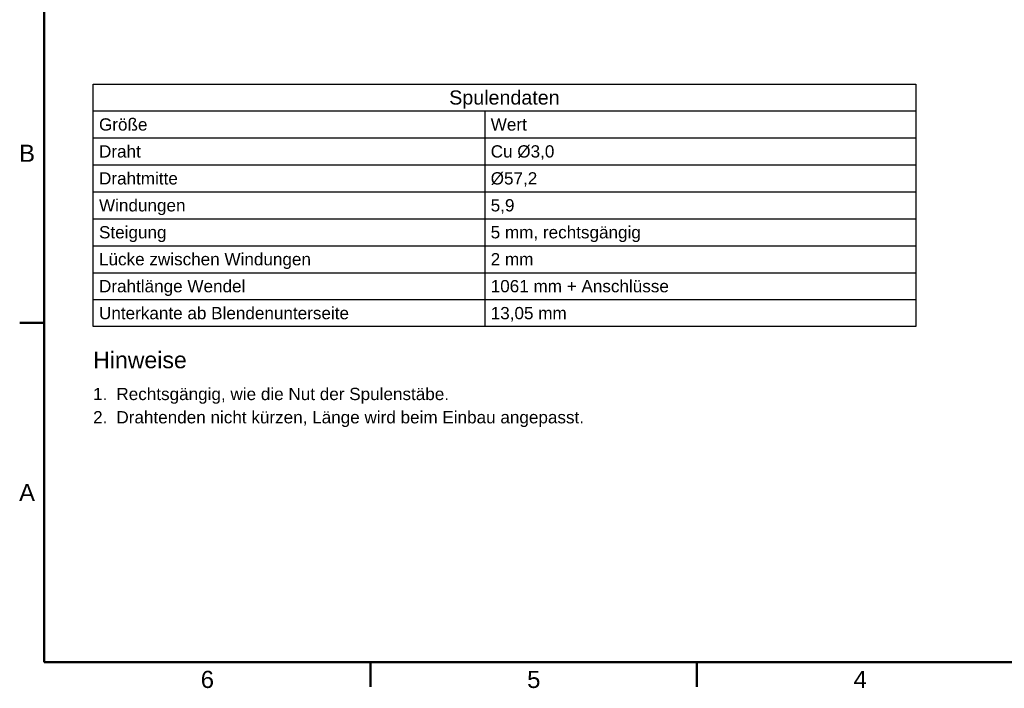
# Model space of a CAD drawing. Header units: inches. Extents: x 0.8 to 17.2, y 0.6 to 12.1.
# Tile 1 of 7: x 0.9 to 8.9, y 0.7 to 6.1. Entities that reach past the tile are written whole.
import ezdxf
from ezdxf.enums import TextEntityAlignment as Align

# ---------------------------------------------------------------- set-up
doc = ezdxf.new("R2010")
doc.units = ezdxf.units.IN
doc.header["$MEASUREMENT"] = 0
for name, color, linetype, lineweight in [('RAHMEN', 7, 'Continuous', 50), ('SCHRIFTFELD', 7, 'Continuous', 25), ('TEXT', 7, 'Continuous', 18)]:
    doc.layers.add(name, color=color, linetype=linetype, lineweight=lineweight)
doc.styles.add('ISO_101', font='arial.ttf')
doc.styles.add('ISO_14', font='arial.ttf')
doc.styles.add('ISO_73', font='arial.ttf')
doc.styles.add('ISO_76', font='arial.ttf')
doc.styles.add('ISO_86', font='arial.ttf')

msp = doc.modelspace()

# ---------------------------------------------------------------- linework, layer by layer
at = {"layer": 'RAHMEN'}
for p, q in [((1.13386, 11.79724), (1.13386, 0.89173)), ((1.13386, 3.61811), (0.93701, 3.61811)), ((1.13386, 0.89173), (16.88189, 0.89173)), ((3.75853, 0.89173), (3.75853, 0.69488)), ((6.3832, 0.89173), (6.3832, 0.69488))]:
    msp.add_line(p, q, dxfattribs=at)
at = {"layer": 'SCHRIFTFELD'}
for p, q in [((1.52756, 3.58858), (1.52756, 5.5374)), ((1.52756, 5.5374), (8.14173, 5.5374)), ((8.14173, 5.5374), (8.14173, 3.58858)), ((1.52756, 5.32087), (8.14173, 5.32087)), ((4.67717, 5.32087), (4.67717, 3.58858)), ((1.52756, 5.10433), (8.14173, 5.10433)), ((1.52756, 4.8878), (8.14173, 4.8878)), ((1.52756, 4.67126), (8.14173, 4.67126)), ((1.52756, 4.45472), (8.14173, 4.45472)), ((1.52756, 4.23819), (8.14173, 4.23819)), ((1.52756, 4.02165), (8.14173, 4.02165)), ((1.52756, 3.80512), (8.14173, 3.80512)), ((8.14173, 3.58858), (1.52756, 3.58858))]:
    msp.add_line(p, q, dxfattribs=at)

# ---------------------------------------------------------------- texts
at = {"layer": 'RAHMEN', "style": 'ISO_14'}
for s, p in [('B', (0.99606, 4.9813)), ('A', (0.99606, 2.25492)), ('6', (2.44619, 0.75394)), ('5', (5.07087, 0.75394)), ('4', (7.69554, 0.75394))]:
    msp.add_text(s, height=0.1378, dxfattribs=at).set_placement(p, align=Align.MIDDLE_CENTER)
at = {"layer": 'TEXT', "style": 'ISO_86'}
msp.add_text('Spulendaten', height=0.113189, dxfattribs=at).set_placement((4.83465, 5.42913), align=Align.MIDDLE_CENTER)
at = {"layer": 'TEXT', "style": 'ISO_73'}
for s, height, p in [('Größe', 0.098425, (1.5748, 5.2126)), ('Wert', 0.098425, (4.72441, 5.2126)), ('Draht', 0.098425, (1.5748, 4.99606)), ('Cu Ø3,0', 0.098425, (4.72441, 4.99606)), ('Drahtmitte', 0.098425, (1.5748, 4.77953)), ('Ø57,2', 0.098425, (4.72441, 4.77953)), ('Windungen', 0.098425, (1.5748, 4.56299)), ('5,9', 0.098425, (4.72441, 4.56299)), ('Steigung', 0.098425, (1.5748, 4.34646)), ('5 mm, rechtsgängig', 0.0984252, (4.72441, 4.34646)), ('Lücke zwischen Windungen', 0.0984252, (1.5748, 4.12992)), ('2 mm', 0.098425, (4.72441, 4.12992)), ('Drahtlänge Wendel', 0.0984252, (1.5748, 3.91339)), ('1061 mm + Anschlüsse', 0.0984252, (4.72441, 3.91339)), ('Unterkante ab Blendenunterseite', 0.0984252, (1.5748, 3.69685)), ('13,05 mm', 0.098425, (4.72441, 3.69685))]:
    msp.add_text(s, height=height, dxfattribs=at).set_placement(p, align=Align.MIDDLE_LEFT)
at = {"layer": 'TEXT'}
for s, height, style, p in [('Hinweise', 0.132874, 'ISO_101', (1.52756, 3.25394)), ('1.', 0.098425, 'ISO_76', (1.52756, 2.99803)), ('Rechtsgängig, wie die Nut der Spulenstäbe.', 0.0984252, 'ISO_76', (1.71457, 2.99803)), ('2.', 0.098425, 'ISO_76', (1.52756, 2.81102)), ('Drahtenden nicht kürzen, Länge wird beim Einbau angepasst.', 0.0984252, 'ISO_76', (1.71457, 2.81102))]:
    msp.add_text(s, height=height, dxfattribs=dict(at, style=style)).set_placement(p)

doc.saveas('drawing.dxf')
